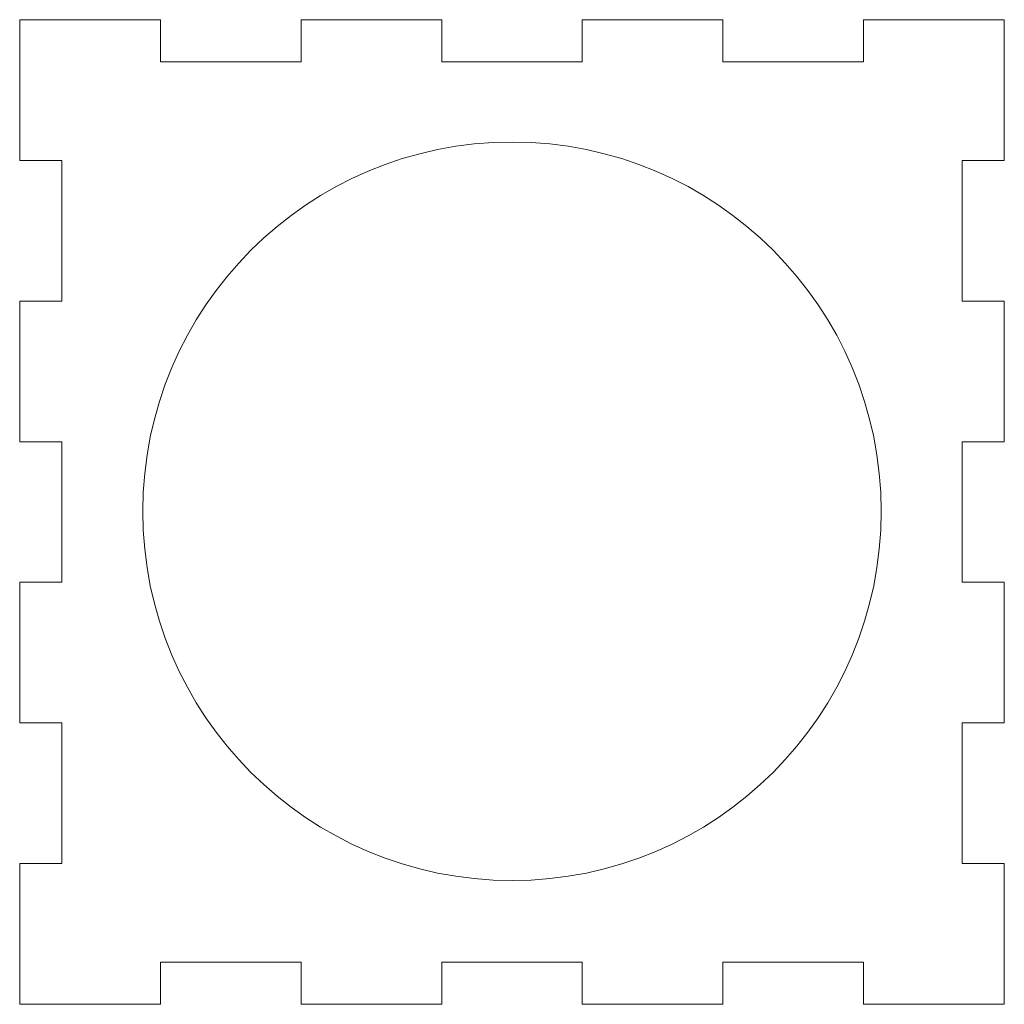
# Model space of a CAD drawing. Header units: millimetres. Extents: x 336.3 to 406.3, y 233.4 to 303.4.
import ezdxf

# ---------------------------------------------------------------- set-up
doc = ezdxf.new("R2010")
doc.units = ezdxf.units.MM

msp = doc.modelspace()

# ---------------------------------------------------------------- linework, layer by layer
at = {"color": 7, "linetype": 'Continuous', "lineweight": 15}
for p, q in [((336.349, 293.371), (336.349, 303.371)), ((336.349, 303.371), (346.349, 303.371)), ((346.349, 300.371), (346.349, 303.371)), ((356.349, 303.371), (356.349, 300.371)), ((356.349, 303.371), (366.349, 303.371)), ((366.349, 300.371), (366.349, 303.371)), ((376.349, 303.371), (376.349, 300.371)), ((376.349, 303.371), (386.349, 303.371)), ((386.349, 300.371), (386.349, 303.371)), ((396.349, 303.371), (396.349, 300.371)), ((396.349, 303.371), (406.349, 303.371)), ((406.349, 303.371), (406.349, 293.371)), ((356.349, 300.371), (346.349, 300.371)), ((376.349, 300.371), (366.349, 300.371)), ((396.349, 300.371), (386.349, 300.371)), ((336.349, 293.371), (339.349, 293.371)), ((339.349, 293.371), (339.349, 283.371)), ((403.349, 293.371), (406.349, 293.371)), ((403.349, 283.371), (403.349, 293.371)), ((339.349, 283.371), (336.349, 283.371)), ((336.349, 273.371), (336.349, 283.371)), ((406.349, 283.371), (403.349, 283.371)), ((406.349, 283.371), (406.349, 273.371)), ((336.349, 273.371), (339.349, 273.371)), ((339.349, 273.371), (339.349, 263.371)), ((403.349, 273.371), (406.349, 273.371)), ((403.349, 263.371), (403.349, 273.371)), ((339.349, 263.371), (336.349, 263.371)), ((336.349, 253.371), (336.349, 263.371)), ((406.349, 263.371), (403.349, 263.371)), ((406.349, 263.371), (406.349, 253.371)), ((336.349, 253.371), (339.349, 253.371)), ((339.349, 253.371), (339.349, 243.371)), ((403.349, 253.371), (406.349, 253.371)), ((403.349, 243.371), (403.349, 253.371)), ((339.349, 243.371), (336.349, 243.371)), ((336.349, 233.371), (336.349, 243.371)), ((406.349, 243.371), (403.349, 243.371)), ((406.349, 243.371), (406.349, 233.371)), ((346.349, 236.371), (356.349, 236.371)), ((346.349, 233.371), (346.349, 236.371)), ((356.349, 236.371), (356.349, 233.371)), ((366.349, 233.371), (366.349, 236.371)), ((366.349, 236.371), (376.349, 236.371)), ((376.349, 236.371), (376.349, 233.371)), ((386.349, 236.371), (396.349, 236.371)), ((386.349, 233.371), (386.349, 236.371)), ((396.349, 236.371), (396.349, 233.371)), ((346.349, 233.371), (336.349, 233.371)), ((366.349, 233.371), (356.349, 233.371)), ((386.349, 233.371), (376.349, 233.371)), ((406.349, 233.371), (396.349, 233.371))]:
    msp.add_line(p, q, dxfattribs=at)
msp.add_circle((371.349, 268.422), 26.25, dxfattribs=at)

doc.saveas('drawing.dxf')
